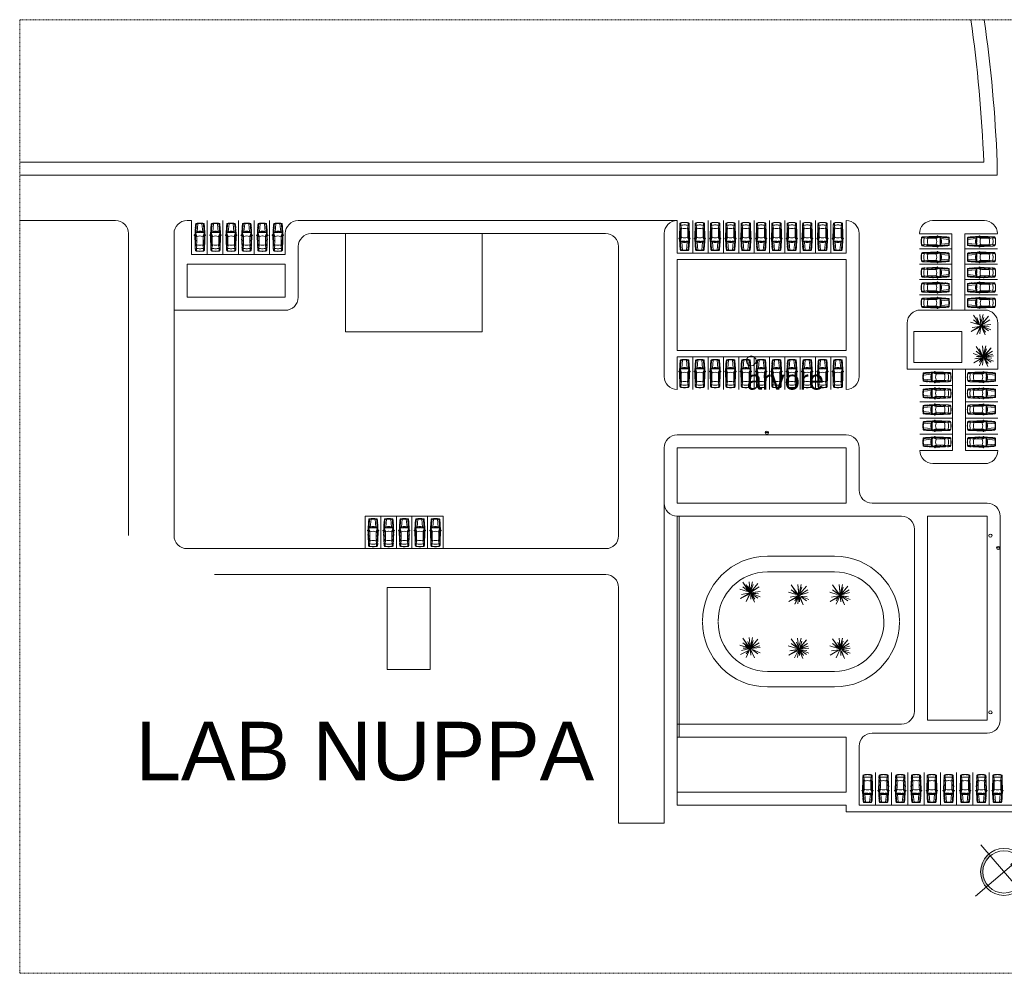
# Model space of a CAD drawing. Header units: metres. Extents: x -69 to 570, y -81 to 66.
# Tile 30 of 33: x 290 to 442, y -81 to 66. Entities that reach past the tile are written whole.
import ezdxf

# ---------------------------------------------------------------- set-up
doc = ezdxf.new("R2010")
doc.units = ezdxf.units.M
doc.linetypes.add('_Tracejado longo', pattern=[0.014288, 0.009525, -0.004763])
for name, color, linetype, lineweight in [('03', 250, 'Continuous', 9), ('A-DETL', 90, 'Continuous', 25), ('G-ANNO-TEXT', 231, 'Continuous', 9), ('LOCALIZAÇAO_dwg', 252, 'Continuous', 9)]:
    doc.layers.add(name, color=color, linetype=linetype, lineweight=lineweight)
doc.styles.add('Arial_10', font='arial.ttf', dxfattribs={"height": 9})
doc.styles.add('Arial_11', font='arial.ttf', dxfattribs={"height": 3})
doc.styles.add('Arial_4', font='arial.ttf', dxfattribs={"height": 0.002})

# ---------------------------------------------------------------- blocks, each defined once
blk = doc.blocks.new('LOCALIZAÇAO_dwg_CARRO 11-4437321-LOCALIZAÇÃO')
at = {"layer": '03'}
for p, q in [((0.08, 0.53), (0.04, 0.53)), ((0.08, 0.63), (0.3, 0.65)), ((0.69, 0.7), (0.69, 0.72)), ((1.38, 0.02), (1.37, 0.02)), ((2.01, 0.46), (1.59, 0.64)), ((2.02, 0.53), (1.69, 0.67)), ((1.79, 0.82), (1.82, 0.86)), ((1.85, 0.67), (1.85, 0.6)), ((1.87, 0.88), (1.87, 0.88)), ((2.44, 0.78), (2.56, 0.78)), ((2.44, 0.77), (2.52, 0.77)), ((2.44, 0.76), (2.44, 0.75)), ((2.45, 0.74), (2.51, 0.74)), ((2.52, 0.75), (2.52, 0.76)), ((2.53, 0.76), (2.53, 0.75)), ((2.58, 0.76), (2.58, 0.75)), ((3.09, 0.5), (2.71, 0.5)), ((3.24, 0.52), (3.47, 0.59)), ((3.47, 0.63), (3.36, 0.66)), ((3.76, 0.71), (3.76, 0.73)), ((0.07, -0.31), (0.03, -0.25)), ((0.08, -0.53), (0.04, -0.53)), ((0.07, -0.31), (1.3, -0.43)), ((0.08, -0.63), (0.3, -0.65)), ((0.69, -0.7), (0.69, -0.72)), ((2.01, -0.46), (1.59, -0.64)), ((2.02, -0.53), (1.69, -0.67)), ((1.79, -0.82), (1.82, -0.86)), ((1.85, -0.67), (1.85, -0.6)), ((1.87, -0.88), (1.87, -0.88)), ((2.44, -0.76), (2.44, -0.75)), ((2.44, -0.77), (2.52, -0.77)), ((2.44, -0.78), (2.56, -0.78)), ((2.45, -0.74), (2.51, -0.74)), ((2.52, -0.75), (2.52, -0.76)), ((2.53, -0.76), (2.53, -0.75)), ((2.58, -0.76), (2.58, -0.75)), ((3.09, -0.5), (2.71, -0.5)), ((3.24, -0.52), (3.47, -0.59)), ((3.47, -0.63), (3.36, -0.66)), ((3.76, -0.71), (3.76, -0.73))]:
    blk.add_line(p, q, dxfattribs=at)
at = {"layer": '03', "flags": 128}
for points in [[(0.03, 0.25), (0.07, 0.31), (1.3, 0.43)], [(1.38, 0.02), (1.37, 0.01), (1.44, -0.55), (1.45, -0.55)], [(1.42, 0.51), (1.41, 0.51), (1.42, -0.06), (1.43, -0.06)], [(1.88, 0.87), (1.85, 0.71), (1.8, 0.69), (1.8, 0.66)], [(2.21, 0.5), (2.64, 0.5), (2.71, 0.5), (2.71, 0.68)], [(3.36, 0.47), (3.84, 0.55), (4.25, 0.55)], [(1.88, -0.87), (1.85, -0.71), (1.8, -0.69), (1.8, -0.66)], [(2.21, -0.5), (2.64, -0.5), (2.71, -0.5), (2.71, -0.68)], [(3.36, -0.47), (3.84, -0.55), (4.25, -0.55)]]:
    blk.add_lwpolyline(points, dxfattribs=at)
at = {"layer": '03'}
for centre, radius, start, end in [((48.24, -1.06), 48.25, 178.0551, 178.7396), ((0.09, 0.57), 0.07, 98.0767, 178.0551), ((21.51, -0.39), 21.49, 177.397, 178.9536), ((0.09, 0.58), 0.05, 97.8958, 177.1673), ((45.86, -1), 45.81, 178.0177, 178.7486), ((45.86, 1), 45.81, 181.2514, 181.9823), ((1.98, -12.75), 13.53, 95.4579, 98.0767), ((2.09, -16.63), 17.28, 92.2713, 96.6835), ((0.13, 0.58), 0.05, 97.8958, 177.1673), ((1.98, -12.75), 13.51, 95.4656, 97.8958), ((1.86, -10.41), 11.17, 90.4891, 96.0118), ((2.35, 0.03), 1.13, 147.4954, 181.5953), ((3.03, -0.03), 1.69, 163.0258, 178.8872), ((-2.11, -0.68), 3.56, 2.0761, 11.3064), ((2.14, -19.53), 20.18, 91.7794, 92.1012), ((-2.12, 0.2), 3.56, 355.8109, 5.0412), ((3.03, -0.03), 1.69, 158.4883, 161.8833), ((1.55, 0.55), 0.0959, 65.2249, 157.5632), ((1.81, 0.85), 0.212, 204.7842, 236.5367), ((2.31, -17.26), 17.94, 91.743, 91.9698), ((1.81, 0.75), 0.0434, 160.4209, 180), ((2.03, 0.7), 0.267, 168.223, 189.9837), ((1.78, 0.66), 0.0195, 202.2729, 342.8001), ((2, 0.69), 0.25, 146.5293, 160.4209), ((2.31, -17.26), 17.94, 88.9571, 91.6179), ((1.87, 0.82), 0.0696, 117.5198, 138.9652), ((1.86, 0.84), 0.0416, 80.8067, 117.5198), ((2.16, -22.3), 23.07, 89.3717, 90.7606), ((1.87, 0.87), 0.00833, 350.8067, 80.8067), ((3.45, -0.04), 1.5, 161.9012, 178.6096), ((2, 0.44), 0.0288, 340.8387, 65.2249), ((2.21, 1), 0.5, 247.6625, 270), ((2.44, 0.75), 0.0263, 91.9264, 184.8104), ((2.42, 0.75), 0.0061, 200.0424, 315.2534), ((2.44, 0.75), 0.0164, 92.1313, 187.2433), ((2.16, -22.3), 23.07, 89.0973, 89.3437), ((2.45, 0.75), 0.01, 180, 270), ((2.51, 0.75), 0.01, 270, 0), ((2.52, 0.76), 0.01, 0, 90), ((2.56, 0.82), 0.0733, 246.8341, 293.1659), ((2.56, 0.76), 0.02, 0, 90), ((2.07, -25.84), 26.6, 86.3544, 88.8806), ((1.65, 0.56), 0.987, 356.5337, 7.1274), ((1.69, 0.56), 0.987, 356.5337, 11.7667), ((2.59, -17.1), 17.78, 87.5716, 89.6146), ((3.09, 1), 0.5, 270, 287.5892), ((3.34, 0.56), 0.1, 73.296, 87.5716), ((3.37, 0.44), 0.03, 107.5892, 190.5643), ((0.05, -0.18), 3.34, 3.0173, 10.5643), ((3.46, 0.61), 0.02, 295.0881, 73.296), ((1.98, -29.34), 30.12, 85.8738, 86.6125), ((1.98, -29.37), 30.13, 85.8821, 86.6147), ((3.84, 0.52), 0.03, 17.6685, 101.6613), ((1.65, 0), 2.28, 359.8835, 13.3775), ((4.13, 0.57), 0.115, 10.4548, 85.2928), ((4.13, 0.56), 0.144, 10.2757, 85.2864), ((0.71, -0.03), 3.59, 0.5327, 10.015), ((0.71, -0.03), 3.62, 0.5277, 9.8398), ((48.24, 1.06), 48.25, 181.2604, 181.9449), ((21.51, 0.39), 21.49, 181.0464, 182.603), ((0.09, -0.57), 0.07, 181.9449, 261.9233), ((0.09, -0.58), 0.05, 182.8327, 262.1042), ((2.09, 16.63), 17.28, 263.3165, 267.7287), ((0.13, -0.58), 0.05, 182.8327, 262.1042), ((1.98, 12.75), 13.53, 261.9735, 264.5421), ((1.98, 12.75), 13.51, 262.1042, 264.5344), ((1.86, 10.41), 11.17, 263.9882, 269.5109), ((2.35, -0.03), 1.13, 178.4047, 212.5046), ((3.03, 0.03), 1.69, 181.1128, 199.382), ((2.14, 19.53), 20.18, 267.8988, 268.2206), ((3.03, 0.03), 1.69, 200.3288, 201.5117), ((3.03, 0.03), 1.69, 200.3288, 201.5117), ((1.55, -0.55), 0.0959, 202.4368, 294.7751), ((1.81, -0.85), 0.212, 123.4633, 155.2158), ((2.31, 17.26), 17.94, 268.0302, 268.257), ((1.78, -0.66), 0.0195, 17.1999, 157.7271), ((2.03, -0.7), 0.267, 170.0163, 191.777), ((1.81, -0.75), 0.0434, 180, 199.5791), ((2, -0.69), 0.25, 199.5791, 213.4707), ((2.31, 17.26), 17.94, 268.3821, 271.0429), ((1.87, -0.82), 0.0696, 221.0348, 242.4802), ((1.86, -0.84), 0.0416, 242.4802, 279.1933), ((2.16, 22.3), 23.07, 269.2394, 270.6283), ((1.87, -0.87), 0.00833, 279.1933, 9.1933), ((3.45, 0.04), 1.5, 181.3904, 198.0988), ((2, -0.44), 0.0288, 294.7751, 19.1613), ((2.21, -1), 0.5, 90, 112.3375), ((2.42, -0.75), 0.0061, 44.7466, 159.9576), ((2.44, -0.75), 0.0263, 175.1896, 268.0736), ((2.44, -0.75), 0.0164, 172.7567, 267.8687), ((2.16, 22.3), 23.07, 270.6563, 270.9027), ((2.45, -0.75), 0.01, 90, 180), ((2.51, -0.75), 0.01, 0, 90), ((2.52, -0.76), 0.01, 270, 0), ((2.56, -0.82), 0.0733, 66.8341, 113.1659), ((2.56, -0.76), 0.02, 270, 360), ((2.07, 25.84), 26.6, 271.1194, 273.6456), ((1.65, -0.56), 0.987, 352.8726, 3.4663), ((1.69, -0.56), 0.987, 348.2333, 3.4663), ((2.59, 17.1), 17.78, 270.3854, 272.4284), ((3.09, -1), 0.5, 72.4108, 90), ((0.05, 0.18), 3.34, 349.4357, 356.9827), ((3.37, -0.44), 0.03, 169.4357, 252.4108), ((3.34, -0.56), 0.1, 272.4284, 286.704), ((3.46, -0.61), 0.02, 286.704, 64.9119), ((1.98, 29.37), 30.13, 273.3853, 274.1179), ((1.98, 29.34), 30.12, 273.3875, 274.1262), ((3.84, -0.52), 0.03, 258.3387, 342.3315), ((1.65, 0), 2.28, 346.6225, 0.1165), ((4.13, -0.57), 0.115, 274.7072, 349.5452), ((4.13, -0.56), 0.144, 274.7136, 349.7243), ((0.71, 0.03), 3.59, 349.985, 359.4673), ((0.71, 0.03), 3.62, 350.1602, 359.4723)]:
    blk.add_arc(centre, radius, start, end, dxfattribs=at)
blk = doc.blocks.new('LOCALIZAÇAO_dwg_CARRO 11-4437322-LOCALIZAÇÃO')
at = {"layer": '03'}
for p, q in [((0.08, 0.53), (0.04, 0.53)), ((0.08, 0.63), (0.3, 0.65)), ((0.69, 0.7), (0.69, 0.72)), ((1.38, 0.02), (1.37, 0.02)), ((2.01, 0.46), (1.59, 0.64)), ((2.02, 0.53), (1.69, 0.67)), ((1.79, 0.82), (1.82, 0.86)), ((1.85, 0.67), (1.85, 0.6)), ((1.87, 0.88), (1.87, 0.88)), ((2.44, 0.78), (2.56, 0.78)), ((2.44, 0.77), (2.52, 0.77)), ((2.44, 0.76), (2.44, 0.75)), ((2.45, 0.74), (2.51, 0.74)), ((2.52, 0.75), (2.52, 0.76)), ((2.53, 0.76), (2.53, 0.75)), ((2.58, 0.76), (2.58, 0.75)), ((3.09, 0.5), (2.71, 0.5)), ((3.24, 0.52), (3.47, 0.59)), ((3.47, 0.63), (3.36, 0.66)), ((3.76, 0.71), (3.76, 0.73)), ((0.07, -0.31), (0.03, -0.25)), ((0.08, -0.53), (0.04, -0.53)), ((0.07, -0.31), (1.3, -0.43)), ((0.08, -0.63), (0.3, -0.65)), ((0.69, -0.7), (0.69, -0.72)), ((2.01, -0.46), (1.59, -0.64)), ((2.02, -0.53), (1.69, -0.67)), ((1.79, -0.82), (1.82, -0.86)), ((1.85, -0.67), (1.85, -0.6)), ((1.87, -0.88), (1.87, -0.88)), ((2.44, -0.76), (2.44, -0.75)), ((2.44, -0.77), (2.52, -0.77)), ((2.44, -0.78), (2.56, -0.78)), ((2.45, -0.74), (2.51, -0.74)), ((2.52, -0.75), (2.52, -0.76)), ((2.53, -0.76), (2.53, -0.75)), ((2.58, -0.76), (2.58, -0.75)), ((3.09, -0.5), (2.71, -0.5)), ((3.24, -0.52), (3.47, -0.59)), ((3.47, -0.63), (3.36, -0.66)), ((3.76, -0.71), (3.76, -0.73))]:
    blk.add_line(p, q, dxfattribs=at)
at = {"layer": '03', "flags": 128}
for points in [[(0.03, 0.25), (0.07, 0.31), (1.3, 0.43)], [(1.38, 0.02), (1.37, 0.01), (1.44, -0.55), (1.45, -0.55)], [(1.42, 0.51), (1.41, 0.51), (1.42, -0.06), (1.43, -0.06)], [(1.88, 0.87), (1.85, 0.71), (1.8, 0.69), (1.8, 0.66)], [(2.21, 0.5), (2.64, 0.5), (2.71, 0.5), (2.71, 0.68)], [(3.36, 0.47), (3.84, 0.55), (4.25, 0.55)], [(1.88, -0.87), (1.85, -0.71), (1.8, -0.69), (1.8, -0.66)], [(2.21, -0.5), (2.64, -0.5), (2.71, -0.5), (2.71, -0.68)], [(3.36, -0.47), (3.84, -0.55), (4.25, -0.55)]]:
    blk.add_lwpolyline(points, dxfattribs=at)
at = {"layer": '03'}
for centre, radius, start, end in [((48.24, -1.06), 48.25, 178.0551, 178.7396), ((0.09, 0.57), 0.07, 98.0767, 178.0551), ((21.51, -0.39), 21.49, 177.397, 178.9536), ((0.09, 0.58), 0.05, 97.8958, 177.1673), ((45.86, -1), 45.81, 178.0177, 178.7486), ((45.86, 1), 45.81, 181.2514, 181.9823), ((1.98, -12.75), 13.53, 95.4579, 98.0767), ((2.09, -16.63), 17.28, 92.2713, 96.6835), ((0.13, 0.58), 0.05, 97.8958, 177.1673), ((1.98, -12.75), 13.51, 95.4656, 97.8958), ((1.86, -10.41), 11.17, 90.4891, 96.0118), ((2.35, 0.03), 1.13, 147.4954, 181.5953), ((3.03, -0.03), 1.69, 163.0258, 178.8872), ((-2.11, -0.68), 3.56, 2.0761, 11.3064), ((2.14, -19.53), 20.18, 91.7794, 92.1012), ((-2.12, 0.2), 3.56, 355.8109, 5.0412), ((3.03, -0.03), 1.69, 158.4883, 161.8833), ((1.55, 0.55), 0.0959, 65.2249, 157.5632), ((1.81, 0.85), 0.212, 204.7842, 236.5367), ((2.31, -17.26), 17.94, 91.743, 91.9698), ((1.81, 0.75), 0.0434, 160.4209, 180), ((2.03, 0.7), 0.267, 168.223, 189.9837), ((1.78, 0.66), 0.0195, 202.2729, 342.8001), ((2, 0.69), 0.25, 146.5293, 160.4209), ((2.31, -17.26), 17.94, 88.9571, 91.6179), ((1.87, 0.82), 0.0696, 117.5198, 138.9652), ((1.86, 0.84), 0.0416, 80.8067, 117.5198), ((2.16, -22.3), 23.07, 89.3717, 90.7606), ((1.87, 0.87), 0.00833, 350.8067, 80.8067), ((3.45, -0.04), 1.5, 161.9012, 178.6096), ((2, 0.44), 0.0288, 340.8387, 65.2249), ((2.21, 1), 0.5, 247.6625, 270), ((2.44, 0.75), 0.0263, 91.9264, 184.8104), ((2.42, 0.75), 0.0061, 200.0424, 315.2534), ((2.44, 0.75), 0.0164, 92.1313, 187.2433), ((2.16, -22.3), 23.07, 89.0973, 89.3437), ((2.45, 0.75), 0.01, 180, 270), ((2.51, 0.75), 0.01, 270, 0), ((2.52, 0.76), 0.01, 0, 90), ((2.56, 0.82), 0.0733, 246.8341, 293.1659), ((2.56, 0.76), 0.02, 0, 90), ((2.07, -25.84), 26.6, 86.3544, 88.8806), ((1.65, 0.56), 0.987, 356.5337, 7.1274), ((1.69, 0.56), 0.987, 356.5337, 11.7667), ((2.59, -17.1), 17.78, 87.5716, 89.6146), ((3.09, 1), 0.5, 270, 287.5892), ((3.34, 0.56), 0.1, 73.296, 87.5716), ((3.37, 0.44), 0.03, 107.5892, 190.5643), ((0.05, -0.18), 3.34, 3.0173, 10.5643), ((3.46, 0.61), 0.02, 295.0881, 73.296), ((1.98, -29.34), 30.12, 85.8738, 86.6125), ((1.98, -29.37), 30.13, 85.8821, 86.6147), ((3.84, 0.52), 0.03, 17.6685, 101.6613), ((1.65, 0), 2.28, 359.8835, 13.3775), ((4.13, 0.57), 0.115, 10.4548, 85.2928), ((4.13, 0.56), 0.144, 10.2757, 85.2864), ((0.71, -0.03), 3.59, 0.5327, 10.015), ((0.71, -0.03), 3.62, 0.5277, 9.8398), ((48.24, 1.06), 48.25, 181.2604, 181.9449), ((21.51, 0.39), 21.49, 181.0464, 182.603), ((0.09, -0.57), 0.07, 181.9449, 261.9233), ((0.09, -0.58), 0.05, 182.8327, 262.1042), ((2.09, 16.63), 17.28, 263.3165, 267.7287), ((0.13, -0.58), 0.05, 182.8327, 262.1042), ((1.98, 12.75), 13.53, 261.9735, 264.5421), ((1.98, 12.75), 13.51, 262.1042, 264.5344), ((1.86, 10.41), 11.17, 263.9882, 269.5109), ((2.35, -0.03), 1.13, 178.4047, 212.5046), ((3.03, 0.03), 1.69, 181.1128, 199.382), ((2.14, 19.53), 20.18, 267.8988, 268.2206), ((3.03, 0.03), 1.69, 200.3288, 201.5117), ((3.03, 0.03), 1.69, 200.3288, 201.5117), ((1.55, -0.55), 0.0959, 202.4368, 294.7751), ((1.81, -0.85), 0.212, 123.4633, 155.2158), ((2.31, 17.26), 17.94, 268.0302, 268.257), ((1.78, -0.66), 0.0195, 17.1999, 157.7271), ((2.03, -0.7), 0.267, 170.0163, 191.777), ((1.81, -0.75), 0.0434, 180, 199.5791), ((2, -0.69), 0.25, 199.5791, 213.4707), ((2.31, 17.26), 17.94, 268.3821, 271.0429), ((1.87, -0.82), 0.0696, 221.0348, 242.4802), ((1.86, -0.84), 0.0416, 242.4802, 279.1933), ((2.16, 22.3), 23.07, 269.2394, 270.6283), ((1.87, -0.87), 0.00833, 279.1933, 9.1933), ((3.45, 0.04), 1.5, 181.3904, 198.0988), ((2, -0.44), 0.0288, 294.7751, 19.1613), ((2.21, -1), 0.5, 90, 112.3375), ((2.42, -0.75), 0.0061, 44.7466, 159.9576), ((2.44, -0.75), 0.0263, 175.1896, 268.0736), ((2.44, -0.75), 0.0164, 172.7567, 267.8687), ((2.16, 22.3), 23.07, 270.6563, 270.9027), ((2.45, -0.75), 0.01, 90, 180), ((2.51, -0.75), 0.01, 0, 90), ((2.52, -0.76), 0.01, 270, 0), ((2.56, -0.82), 0.0733, 66.8341, 113.1659), ((2.56, -0.76), 0.02, 270, 360), ((2.07, 25.84), 26.6, 271.1194, 273.6456), ((1.65, -0.56), 0.987, 352.8726, 3.4663), ((1.69, -0.56), 0.987, 348.2333, 3.4663), ((2.59, 17.1), 17.78, 270.3854, 272.4284), ((3.09, -1), 0.5, 72.4108, 90), ((0.05, 0.18), 3.34, 349.4357, 356.9827), ((3.37, -0.44), 0.03, 169.4357, 252.4108), ((3.34, -0.56), 0.1, 272.4284, 286.704), ((3.46, -0.61), 0.02, 286.704, 64.9119), ((1.98, 29.37), 30.13, 273.3853, 274.1179), ((1.98, 29.34), 30.12, 273.3875, 274.1262), ((3.84, -0.52), 0.03, 258.3387, 342.3315), ((1.65, 0), 2.28, 346.6225, 0.1165), ((4.13, -0.57), 0.115, 274.7072, 349.5452), ((4.13, -0.56), 0.144, 274.7136, 349.7243), ((0.71, 0.03), 3.59, 349.985, 359.4673), ((0.71, 0.03), 3.62, 350.1602, 359.4723)]:
    blk.add_arc(centre, radius, start, end, dxfattribs=at)
blk = doc.blocks.new('LOCALIZAÇAO_dwg_Norte1-4437323-LOCALIZAÇÃO')
at = {"layer": '03'}
h = blk.add_hatch(color=256, dxfattribs=at)
h.paths.add_polyline_path([(0.00515, 0), (0.00498, 0.00129), (0.0045, 0.0025), (0.0037, 0.00358), (0.00272, 0.00437), (0.00153, 0.00492), (0.00025, 0.00514), (0.00025, 0.00785), (-0.00025, 0.00785), (-0.00025, 0.0022), (0.00025, 0.0022), (0.00025, 0.00464), (0.0014, 0.00443), (0.00247, 0.00394), (0.0034, 0.00317), (0.00409, 0.0022), (0.0045, 0.00116), (0.00465, 0)], flags=0)
h.paths.add_polyline_path([(0, -0.00515), (0, -0.00465), (-0.0012, -0.00449), (-0.00232, -0.00403), (-0.00331, -0.00326), (-0.00403, -0.00232), (-0.00449, -0.0012), (-0.00465, 0), (-0.00515, 0), (-0.00497, -0.00133), (-0.00446, -0.00257), (-0.00361, -0.00366), (-0.00257, -0.00446), (-0.00133, -0.00497), (-0.00038, -0.0051)], flags=0)
blk.add_line((-0.00785, 0), (0.00785, 0), dxfattribs=at)
at = {"layer": '03', "flags": 128}
for points in [[(0.00025, 0.0022), (-0.00025, 0.0022), (-0.00025, 0.00785), (0.00025, 0.00785)], [(0, -0.00824), (0, 0.0022)]]:
    blk.add_lwpolyline(points, close=True, dxfattribs=at)
at = {"layer": '03'}
for radius in [0.00515, 0.00465]:
    blk.add_circle((0, 0), radius, dxfattribs=at)
at = {"layer": '03', "color": 7, "insert": (0, 0.01063), "char_height": 0.002, "width": 0.0023914, "attachment_point": 2, "line_spacing_factor": 0.938532, "style": 'Arial_4'}
blk.add_mtext('N', dxfattribs=at)

msp = doc.modelspace()

# ---------------------------------------------------------------- linework, layer by layer
at = {"layer": 'A-DETL', "linetype": '_Tracejado longo', "lineweight": 9}
for p, q in [((290.401, 66.2436), (532.9956, 66.2436)), ((290.401, -80.5278), (290.401, 66.2436)), ((532.9956, -80.5278), (290.401, -80.5278))]:
    msp.add_line(p, q, dxfattribs=at)
at = {"layer": 'A-DETL', "lineweight": 9}
for p, q in [((438.7144, 44.3177), (290.401, 44.3177)), ((440.7842, 42.3177), (440.7842, 44.3177)), ((290.401, 42.3177), (440.7842, 42.3177)), ((305.1488, 35.3177), (290.401, 35.3177)), ((316.1488, 35.3177), (316.8488, 35.3177)), ((316.8488, 35.3177), (316.8488, 30.1177)), ((319.2488, 30.1177), (319.2488, 35.3177)), ((321.6488, 30.1177), (321.6488, 35.3177)), ((324.0488, 30.1177), (324.0488, 35.3177)), ((326.4488, 30.1177), (326.4488, 35.3177)), ((328.8488, 30.1177), (328.8488, 35.3177)), ((333.2488, 35.3177), (340.5488, 35.3177)), ((340.5488, 35.3177), (380.538, 35.3177)), ((380.538, 35.3177), (391.4859, 35.3177)), ((391.5488, 30.3177), (391.5488, 35.3177)), ((393.9488, 30.3177), (393.9488, 35.3177)), ((396.3088, 30.3177), (396.3088, 35.3177)), ((398.6688, 30.3177), (398.6688, 35.3177)), ((401.0288, 30.3177), (401.0288, 35.3177)), ((403.3888, 30.3177), (403.3888, 35.3177)), ((405.7488, 30.3177), (405.7488, 35.3177)), ((408.1088, 30.3177), (408.1088, 35.3177)), ((410.4688, 30.3177), (410.4688, 35.3177)), ((412.8288, 30.3177), (412.8288, 35.3177)), ((415.1888, 30.3177), (415.1888, 35.3177)), ((417.5488, 30.3177), (417.5488, 35.3177)), ((417.5488, 35.3177), (417.5488, 30.3177)), ((430.8156, 35.3118), (438.8068, 35.3118)), ((307.1488, 33.3177), (307.1488, -13.1642)), ((314.1488, 33.3177), (314.1488, -13.1642)), ((331.2488, 30.1177), (331.2488, 33.3177)), ((335.2488, 33.3177), (380.538, 33.3177)), ((340.5488, 33.3177), (340.5488, 18.2177)), ((361.5488, 33.3177), (340.5488, 33.3177)), ((361.5488, 18.2177), (361.5488, 33.3177)), ((389.5488, 11.3358), (389.5488, 33.3177)), ((419.5488, 11.3358), (419.5488, 33.3177)), ((428.8186, 33.3061), (433.8224, 33.3061)), ((433.8224, 33.3061), (433.8224, 21.5576)), ((435.8227, 33.3082), (435.8227, 21.5582)), ((435.8231, 33.3082), (440.8098, 33.3082)), ((333.2488, 23.5177), (333.2488, 31.3177)), ((382.538, -13.2025), (382.538, 31.3177)), ((417.5488, 30.3177), (391.5488, 30.3177)), ((433.8231, 30.9576), (428.8193, 30.9576)), ((435.822, 30.9576), (440.8258, 30.9576)), ((316.8488, 30.1177), (331.2488, 30.1177)), ((391.5488, 15.3358), (391.5488, 29.3177)), ((391.5488, 29.3177), (417.5488, 29.3177)), ((417.5488, 29.3177), (417.5488, 15.3358)), ((316.1488, 23.5177), (316.1488, 28.6177)), ((316.1488, 28.6177), (331.2488, 28.6177)), ((331.2488, 28.6177), (331.2488, 23.5177)), ((417.5488, 27.3177), (417.5488, 15.3358)), ((433.8238, 28.6076), (428.82, 28.6076)), ((435.8213, 28.6076), (440.8251, 28.6076)), ((433.8245, 26.2576), (428.8207, 26.2576)), ((435.8206, 26.2576), (440.8244, 26.2576)), ((331.2488, 23.5177), (316.1488, 23.5177)), ((433.8266, 23.9076), (428.8229, 23.9076)), ((435.8227, 23.9076), (440.8265, 23.9076)), ((314.1488, 21.5177), (331.2488, 21.5177)), ((438.8747, 21.5592), (428.9558, 21.5592)), ((437.8395, 19.3401), (436.6695, 19.7001)), ((438.0195, 19.4301), (437.1195, 20.7801)), ((438.1995, 19.2501), (437.1195, 20.0601)), ((437.6595, 20.4201), (438.007, 19.5512)), ((438.2895, 19.1601), (438.1095, 20.8701)), ((438.1095, 20.8701), (438.2895, 19.5201)), ((438.2895, 19.5201), (438.6495, 20.8701)), ((438.2895, 19.1601), (439.4595, 20.6001)), ((438.2895, 19.1601), (439.6395, 20.0601)), ((439.4595, 20.6001), (438.4885, 19.479)), ((438.4885, 19.479), (438.7395, 20.4201)), ((340.5488, 18.2177), (361.5488, 18.2177)), ((426.9564, 19.5562), (426.9564, 12.4577)), ((435.3564, 18.2577), (427.9564, 18.2577)), ((427.9564, 18.2577), (427.9564, 13.4577)), ((435.3564, 13.4577), (435.3564, 18.2577)), ((438.2895, 19.1601), (436.7595, 18.2601)), ((436.7595, 18.2601), (437.9867, 18.8738)), ((438.0938, 19.045), (436.9395, 18.8901)), ((438.2895, 19.1601), (437.4795, 19.6101)), ((437.6595, 17.8101), (438.2895, 19.1601)), ((438.1995, 18.8901), (437.6595, 17.8101)), ((438.2895, 19.1601), (438.1095, 17.9001)), ((438.1095, 17.9001), (438.1995, 18.8901)), ((439.8195, 19.3401), (438.2895, 19.1601)), ((438.9195, 17.7201), (438.2895, 19.1601)), ((439.0095, 18.1701), (438.2895, 19.1601)), ((438.2895, 19.1601), (439.4595, 18.3501)), ((439.8195, 18.5301), (438.2895, 19.1601)), ((438.4695, 19.1601), (439.8195, 19.3401)), ((438.4695, 18.8901), (438.9195, 17.7201)), ((438.5595, 19.0701), (439.5495, 18.9801)), ((440.8788, 12.4577), (440.8788, 19.5601)), ((417.5488, 15.3358), (391.5488, 15.3358)), ((438.6977, 14.3201), (437.5277, 15.9401)), ((437.5277, 15.9401), (438.4277, 14.5901)), ((437.5277, 15.2201), (438.6977, 14.3201)), ((438.0677, 15.5801), (438.4153, 14.7112)), ((438.6977, 14.3201), (438.5177, 16.0301)), ((438.5177, 16.0301), (438.6977, 14.6801)), ((438.6977, 14.6801), (439.0577, 16.0301)), ((439.0577, 16.0301), (438.6977, 14.3201)), ((439.8677, 15.7601), (438.6977, 14.3201)), ((438.6977, 14.3201), (439.1477, 15.5801)), ((440.0477, 15.2201), (438.6977, 14.3201)), ((438.8777, 14.5001), (440.0477, 15.2201)), ((438.8968, 14.639), (439.8677, 15.7601)), ((391.5488, 14.3358), (417.5488, 14.3358)), ((391.5488, 14.3358), (391.5488, 9.3358)), ((393.9488, 14.3358), (393.9488, 9.3358)), ((396.3088, 14.3358), (396.3088, 9.3358)), ((398.6688, 14.3358), (398.6688, 9.3358)), ((401.0288, 14.3358), (401.0288, 9.3358)), ((403.3888, 14.3358), (403.3888, 9.3358)), ((405.7488, 14.3358), (405.7488, 9.3358)), ((408.1088, 14.3358), (408.1088, 9.3358)), ((410.4688, 14.3358), (410.4688, 9.3358)), ((412.8288, 14.3358), (412.8288, 9.3358)), ((415.1888, 14.3358), (415.1888, 9.3358)), ((417.5488, 14.3358), (417.5488, 9.3358)), ((438.6977, 14.3201), (437.0777, 14.8601)), ((437.1677, 13.4201), (438.6977, 14.3201)), ((438.395, 14.0338), (437.1677, 13.4201)), ((437.3477, 14.0501), (438.6977, 14.3201)), ((438.502, 14.205), (437.3477, 14.0501)), ((437.6177, 14.4101), (438.4277, 14.4101)), ((438.0677, 12.9701), (438.6977, 14.3201)), ((438.0677, 13.5101), (438.502, 14.205)), ((438.5177, 13.0601), (438.6077, 14.0501)), ((440.1377, 14.7701), (438.6977, 14.3201)), ((438.6977, 14.3201), (440.2277, 14.5001)), ((438.6977, 14.3201), (439.3277, 12.8801)), ((439.8677, 13.5101), (438.6977, 14.3201)), ((438.6977, 14.3201), (439.4177, 13.3301)), ((438.8777, 14.4101), (440.1377, 14.7701)), ((440.2277, 14.5001), (438.8777, 14.3201)), ((439.3277, 12.8801), (438.8777, 14.0501)), ((438.9677, 14.2301), (439.9577, 14.1401)), ((440.2277, 13.6901), (439.0577, 14.1401)), ((426.9564, 12.4577), (440.8788, 12.4577)), ((427.9564, 13.4577), (435.3564, 13.4577)), ((433.8995, -0.0655), (433.8995, 12.4577)), ((435.8995, -0.0676), (435.8995, 12.4577)), ((433.8824, 9.936), (428.8957, 9.936)), ((435.9033, 9.9324), (440.89, 9.9324)), ((433.8832, 7.436), (428.8965, 7.436)), ((435.9025, 7.4324), (440.8892, 7.4324)), ((433.8839, 4.936), (428.8972, 4.936)), ((435.9017, 4.9324), (440.8885, 4.9324)), ((417.5488, 2.3358), (391.5488, 2.3358)), ((405.1015, 2.6871), (405.6015, 2.6871)), ((433.8847, 2.436), (428.898, 2.436)), ((435.901, 2.4324), (440.8877, 2.4324)), ((389.5488, 0.3358), (389.5488, -57.3953)), ((391.5488, 0.3358), (391.5488, -8.1642)), ((417.5488, 0.3358), (391.5488, 0.3358)), ((417.5488, -8.1642), (417.5488, 0.3358)), ((419.5488, -6.1642), (419.5488, 0.3358)), ((428.8957, -0.0655), (433.8995, -0.0655)), ((440.8869, -0.0691), (435.9002, -0.0691)), ((430.8927, -2.0711), (438.884, -2.0711)), ((391.5488, -8.1642), (417.5488, -8.1642)), ((421.5488, -8.1642), (439.2488, -8.1642)), ((343.5488, -15.1642), (343.5488, -10.1642)), ((343.5488, -10.1642), (355.5488, -10.1642)), ((345.9488, -15.1642), (345.9488, -10.1642)), ((348.3488, -15.1642), (348.3488, -10.1642)), ((350.7488, -15.1642), (350.7488, -10.1642)), ((353.1488, -15.1642), (353.1488, -10.1642)), ((355.5488, -10.1642), (355.5488, -15.1642)), ((426.0488, -10.1642), (391.5488, -10.1642)), ((391.5488, -10.1642), (391.5488, -44.1642)), ((391.8488, -10.1642), (391.8488, -44.1642)), ((439.2488, -10.1642), (430.0488, -10.1642)), ((430.0488, -10.1642), (430.0488, -41.5642)), ((439.2488, -41.5642), (439.2488, -10.1642)), ((441.2488, -10.1642), (441.2488, -41.5642)), ((428.0488, -12.1642), (428.0488, -40.1642)), ((440.6988, -15.0642), (441.1988, -15.0642)), ((367.5488, -15.1642), (316.1488, -15.1642)), ((380.5764, -15.1642), (343.5488, -15.1642)), ((415.7488, -16.333), (405.4488, -16.333)), ((320.3648, -19.1642), (380.5764, -19.1642)), ((415.7488, -18.733), (405.4488, -18.733)), ((346.9488, -21.1642), (353.5488, -21.1642)), ((346.9488, -33.7642), (346.9488, -21.1642)), ((353.5488, -21.1642), (353.5488, -33.7642)), ((382.537, -57.3953), (382.537, -21.1258)), ((402.5339, -21.6918), (401.6339, -20.3418)), ((401.6339, -20.3418), (402.8039, -21.9618)), ((401.6339, -21.0618), (402.8039, -21.9618)), ((402.8039, -21.9618), (402.1739, -20.7018)), ((402.8039, -21.9618), (402.4439, -20.8818)), ((402.4439, -20.8818), (402.7782, -21.7175)), ((402.8039, -21.9618), (402.6239, -20.2518)), ((402.8039, -21.6018), (403.1639, -20.2518)), ((402.8039, -21.9618), (403.9739, -20.5218)), ((403.2539, -20.7018), (402.8039, -21.9618)), ((404.1539, -21.0618), (402.8039, -21.9618)), ((402.9839, -21.7818), (404.1539, -21.0618)), ((410.0128, -22.112), (409.1128, -20.762)), ((409.1128, -20.762), (410.2828, -22.382)), ((410.2828, -22.022), (410.1028, -20.672)), ((410.1028, -20.672), (410.2828, -22.382)), ((410.2828, -22.382), (410.6428, -20.672)), ((410.2828, -22.382), (410.7328, -21.122)), ((410.4819, -22.0632), (411.4528, -20.942)), ((416.6399, -22.382), (415.4699, -20.762)), ((415.4699, -20.762), (416.3699, -22.112)), ((416.6399, -22.022), (416.4599, -20.672)), ((416.4599, -20.672), (416.6399, -22.382)), ((416.6399, -22.382), (416.9999, -20.672)), ((416.6399, -22.382), (417.8099, -20.942)), ((417.0899, -21.122), (416.6399, -22.382)), ((416.8389, -22.0632), (417.0899, -21.122)), ((402.3539, -21.7818), (401.1839, -21.4218)), ((402.8039, -21.9618), (401.2739, -22.8618)), ((401.2739, -22.8618), (402.5012, -22.2481)), ((402.8039, -21.9618), (401.4539, -22.2318)), ((402.8039, -21.9618), (402.1739, -23.3118)), ((402.1739, -23.3118), (402.7139, -22.2318)), ((404.3339, -21.7818), (402.8039, -21.9618)), ((403.4339, -23.4018), (402.8039, -21.9618)), ((404.0639, -22.1418), (402.8039, -21.9618)), ((402.8039, -21.9618), (403.9739, -22.7718)), ((402.8939, -22.9518), (402.8939, -22.2318)), ((402.9839, -21.9618), (404.3339, -21.7818)), ((402.9839, -22.1418), (403.5239, -22.9518)), ((402.9839, -22.2318), (403.4339, -23.4018)), ((403.0739, -22.0518), (404.0639, -22.1418)), ((403.1639, -22.1418), (404.3339, -22.5918)), ((409.8328, -22.202), (408.6628, -21.842)), ((410.2828, -22.382), (408.7528, -23.282)), ((408.7528, -23.282), (409.9801, -22.6684)), ((410.2828, -22.382), (408.9328, -22.652)), ((410.1928, -22.292), (409.1128, -21.482)), ((410.2828, -22.382), (409.4728, -21.932)), ((409.6528, -23.192), (410.2828, -22.382)), ((410.2828, -22.382), (409.6528, -23.732)), ((410.0871, -22.4971), (409.6528, -23.192)), ((409.6528, -23.732), (410.1928, -22.652)), ((410.1028, -23.642), (410.2828, -22.382)), ((411.7228, -21.932), (410.2828, -22.382)), ((410.2828, -22.382), (410.9128, -23.822)), ((410.2828, -22.382), (411.8128, -23.012)), ((410.3728, -23.372), (410.3728, -22.652)), ((410.4628, -22.202), (411.6328, -21.482)), ((410.4628, -22.292), (411.7228, -21.932)), ((410.9128, -23.822), (410.4628, -22.652)), ((410.5528, -22.472), (411.5428, -22.562)), ((410.6428, -22.562), (411.4528, -23.192)), ((416.1899, -22.202), (415.0199, -21.842)), ((415.1099, -23.282), (416.6399, -22.382)), ((416.3371, -22.6684), (415.1099, -23.282)), ((416.6399, -22.382), (415.2899, -22.652)), ((415.4699, -21.482), (416.6399, -22.382)), ((416.6399, -22.382), (416.0099, -23.732)), ((416.4442, -22.4971), (416.0099, -23.192)), ((417.9899, -21.482), (416.6399, -22.382)), ((416.6399, -22.382), (417.2699, -23.822)), ((416.7299, -23.372), (416.6399, -22.382)), ((417.8999, -22.562), (416.6399, -22.382)), ((416.6399, -22.382), (418.1699, -23.012)), ((417.8099, -23.192), (416.6399, -22.382)), ((416.8199, -22.202), (417.9899, -21.482)), ((416.8199, -22.292), (418.0799, -21.932)), ((417.2699, -23.822), (416.8199, -22.652)), ((416.9099, -22.472), (417.8999, -22.562)), ((402.3539, -30.3764), (401.1839, -30.0164)), ((401.1839, -30.0164), (402.8039, -30.5564)), ((402.8039, -30.5564), (401.6339, -28.9364)), ((401.6339, -28.9364), (402.5339, -30.2864)), ((402.7139, -30.4664), (401.6339, -29.6564)), ((401.6339, -29.6564), (402.8039, -30.5564)), ((402.8039, -30.5564), (401.9939, -30.1064)), ((402.7782, -30.3121), (402.4439, -29.4764)), ((402.4439, -29.4764), (402.8039, -30.5564)), ((402.8039, -30.1964), (402.6239, -28.8464)), ((402.8039, -30.5564), (403.1639, -28.8464)), ((402.8039, -30.5564), (403.9739, -29.1164)), ((403.2539, -29.2964), (402.8039, -30.5564)), ((404.1539, -29.6564), (402.8039, -30.5564)), ((404.2439, -30.1064), (402.8039, -30.5564)), ((402.9839, -30.3764), (404.1539, -29.6564)), ((402.9839, -30.4664), (404.2439, -30.1064)), ((403.003, -30.2376), (403.2539, -29.2964)), ((410.2571, -30.6464), (408.6371, -30.1064)), ((408.6371, -30.1064), (409.8071, -30.4664)), ((410.2571, -30.6464), (409.0871, -29.0264)), ((409.0871, -29.0264), (409.9871, -30.3764)), ((410.1671, -30.5564), (409.0871, -29.7464)), ((409.8971, -29.5664), (410.2314, -30.4021)), ((410.2571, -30.6464), (410.0771, -28.9364)), ((410.2571, -30.2864), (410.6171, -28.9364)), ((410.2571, -30.6464), (411.4271, -29.2064)), ((411.6071, -29.7464), (410.2571, -30.6464)), ((411.6971, -30.1964), (410.2571, -30.6464)), ((410.4371, -30.4664), (411.6071, -29.7464)), ((410.4371, -30.5564), (411.6971, -30.1964)), ((411.4271, -29.2064), (410.4562, -30.3276)), ((410.4562, -30.3276), (410.7071, -29.3864)), ((416.1899, -30.4664), (415.0199, -30.1064)), ((415.0199, -30.1064), (416.6399, -30.6464)), ((416.3699, -30.3764), (415.4699, -29.0264)), ((415.4699, -29.0264), (416.6399, -30.6464)), ((415.4699, -29.7464), (416.6399, -30.6464)), ((416.6399, -30.6464), (415.8299, -30.1964)), ((416.6399, -30.6464), (416.2799, -29.5664)), ((416.2799, -29.5664), (416.6141, -30.4021)), ((416.6399, -30.6464), (416.4599, -28.9364)), ((416.6399, -30.2864), (416.9999, -28.9364)), ((416.9999, -28.9364), (416.6399, -30.6464)), ((417.8099, -29.2064), (416.6399, -30.6464)), ((416.6399, -30.6464), (417.0899, -29.3864)), ((416.6399, -30.6464), (417.9899, -29.7464)), ((417.9899, -29.7464), (416.8199, -30.4664)), ((416.8199, -30.5564), (418.0799, -30.1964)), ((416.8389, -30.3276), (417.8099, -29.2064)), ((402.5012, -30.8428), (401.2739, -31.4564)), ((402.8039, -30.5564), (401.4539, -30.8264)), ((401.7239, -30.4664), (402.5339, -30.4664)), ((402.1739, -31.3664), (402.8039, -30.5564)), ((402.8039, -30.5564), (402.1739, -31.9064)), ((402.8039, -30.5564), (404.3339, -30.3764)), ((402.8039, -30.5564), (403.4339, -31.9964)), ((402.8039, -30.5564), (404.3339, -31.1864)), ((402.8939, -31.5464), (402.8039, -30.5564)), ((402.8939, -30.8264), (402.8939, -31.5464)), ((403.1639, -30.7364), (403.9739, -31.3664)), ((408.7271, -31.5464), (410.2571, -30.6464)), ((409.9544, -30.9328), (408.7271, -31.5464)), ((408.9071, -30.9164), (410.2571, -30.6464)), ((410.0614, -30.7615), (408.9071, -30.9164)), ((410.2571, -30.6464), (409.6271, -31.9964)), ((410.2571, -30.6464), (410.0771, -31.9064)), ((411.7871, -30.4664), (410.2571, -30.6464)), ((410.2571, -30.6464), (410.3471, -31.6364)), ((410.2571, -30.6464), (411.4271, -31.4564)), ((411.7871, -31.2764), (410.2571, -30.6464)), ((410.2571, -30.6464), (410.8871, -32.0864)), ((410.2571, -30.6464), (410.9771, -31.6364)), ((410.3471, -31.6364), (410.3471, -30.9164)), ((410.8871, -32.0864), (410.4371, -30.9164)), ((410.5271, -30.7364), (411.5171, -30.8264)), ((416.6399, -30.6464), (415.1099, -31.5464)), ((416.4442, -30.7615), (415.2899, -30.9164)), ((416.6399, -30.6464), (416.0099, -31.9964)), ((418.1699, -30.4664), (416.6399, -30.6464)), ((417.2699, -32.0864), (416.6399, -30.6464)), ((417.8999, -30.8264), (416.6399, -30.6464)), ((416.7299, -31.6364), (416.7299, -30.9164)), ((416.8199, -30.6464), (418.1699, -30.4664)), ((416.8199, -30.9164), (417.2699, -32.0864)), ((416.9099, -30.7364), (417.8999, -30.8264)), ((418.1699, -31.2764), (416.9999, -30.8264)), ((416.9999, -30.8264), (417.8099, -31.4564)), ((353.5488, -33.7642), (346.9488, -33.7642)), ((415.7488, -34.0508), (405.4488, -34.0508)), ((415.7488, -36.4508), (405.4488, -36.4508)), ((426.0488, -42.1642), (391.5488, -42.1642)), ((430.0488, -41.5642), (439.2488, -41.5642)), ((421.5488, -43.5642), (439.2488, -43.5642)), ((391.5488, -44.1642), (391.5488, -52.6642)), ((417.5488, -44.1642), (391.5488, -44.1642)), ((417.5488, -52.6642), (417.5488, -44.1642)), ((419.5488, -45.5642), (419.5488, -54.6642)), ((422.0488, -54.6642), (422.0488, -49.6236)), ((424.5488, -54.6642), (424.5488, -49.6236)), ((427.0488, -54.6642), (427.0488, -49.6236)), ((429.5488, -54.6642), (429.5488, -49.6236)), ((432.0488, -54.6642), (432.0488, -49.6236)), ((434.5488, -54.6642), (434.5488, -49.6236)), ((437.0488, -54.6642), (437.0488, -49.6236)), ((439.5488, -54.6642), (439.5488, -49.6236)), ((391.5488, -52.6642), (417.5488, -52.6642)), ((391.5488, -54.6642), (391.5488, -52.6642)), ((417.5488, -54.6642), (391.5488, -54.6642)), ((417.5488, -55.6642), (417.5488, -54.6642)), ((446.0685, -55.6642), (417.5488, -55.6642)), ((419.5488, -54.6642), (444.5488, -54.6642)), ((389.5488, -57.3953), (382.537, -57.3953))]:
    msp.add_line(p, q, dxfattribs=at)
for centre, radius in [((402.943, 13.7358), 0.75), ((405.3515, 2.6871), 0.25), ((439.7488, -13.1642), 0.25), ((440.9488, -15.0642), 0.25), ((439.7488, -40.3642), 0.25)]:
    msp.add_circle(centre, radius, dxfattribs=at)
for centre, radius, start, end in [((224.6762, 35.9274), 214.2055, 2.244808, 8.136305), ((224.3487, 35.6797), 216.6078, 2.285477, 8.111652), ((305.1488, 33.3177), 2, 0, 90), ((316.1488, 33.3177), 2, 90, 180), ((333.2488, 33.3177), 2, 90, 180), ((391.5488, 33.3177), 2, 90, 180), ((417.5488, 33.3177), 2, 0, 90), ((430.8186, 33.3118), 2, 90.085458, 180), ((438.8098, 33.3237), 2, 0.017328, 90.085458), ((335.2488, 31.3177), 2, 90, 180), ((380.538, 31.3177), 2, 0, 90), ((331.2488, 23.5177), 2, 270, 0), ((428.9564, 19.5562), 2, 90.017326, 180), ((438.8753, 19.5592), 2, 0.027886, 90.017326), ((391.5488, 11.3358), 2, 180, 270), ((417.5488, 11.3358), 2, 270, 0), ((391.5488, 0.3358), 2, 90, 180), ((417.5488, 0.3358), 2, 0, 90), ((430.8957, -0.0711), 2, 180, 269.914542), ((438.8869, -0.083), 2, 269.914542, 359.982672), ((421.5488, -6.1642), 2, 180, 270), ((391.5488, -8.1642), 2, 180, 270), ((439.2488, -10.1642), 2, 0, 90), ((426.0488, -12.1642), 2, 0, 90), ((316.1488, -13.1642), 2, 180, 270), ((380.5764, -13.2025), 1.9617, 270, 360), ((405.4488, -26.333), 10, 90, 180), ((415.7488, -26.333), 10, 0, 90), ((380.5764, -21.1258), 1.9617, 0, 90), ((405.4488, -26.333), 7.6, 90, 180), ((415.7488, -26.333), 7.6, 360, 90), ((405.4488, -26.4508), 10, 180, 270), ((405.4488, -26.4508), 7.6, 180, 270), ((415.7482, -26.4493), 7.6015, 270.004743, 0.876741), ((415.7488, -26.4508), 10, 270, 0), ((426.0488, -40.1642), 2, 270, 0), ((439.2488, -41.5642), 2, 270, 0), ((421.5488, -45.5642), 2, 90, 180)]:
    msp.add_arc(centre, radius, start, end, dxfattribs=at)

# ---------------------------------------------------------------- block references
at = {"layer": 'LOCALIZAÇAO_dwg', "color": 250, "extrusion": (0, 0, -1), "zscale": -1}
for p, rotation in [((-318.1279, 34.9176), 270), ((-320.5279, 34.9176), 270), ((-322.9279, 34.9176), 270), ((-325.3279, 34.9176), 270), ((-327.7279, 34.9176), 270), ((-330.1279, 34.9176), 270), ((-392.6803, 13.931), 270), ((-395.0403, 13.931), 270), ((-397.4003, 13.931), 270), ((-399.7603, 13.931), 270), ((-402.1203, 13.931), 270), ((-404.4803, 13.931), 270), ((-406.8403, 13.931), 270), ((-409.2003, 13.931), 269.9999999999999), ((-411.5603, 13.931), 269.9999999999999), ((-413.9203, 13.931), 270), ((-416.2803, 13.931), 270), ((-429.3577, 11.2347), 180), ((-429.3585, 8.7347), 180), ((-429.3592, 6.2347), 180), ((-429.36, 3.7347), 180), ((-429.3607, 1.2347), 180), ((-344.7664, -10.5445), 270), ((-347.1664, -10.5445), 270), ((-349.5664, -10.5445), 270), ((-351.9664, -10.5445), 270), ((-354.3664, -10.5445), 270)]:
    msp.add_blockref('LOCALIZAÇAO_dwg_CARRO 11-4437322-LOCALIZAÇÃO', p, dxfattribs=dict(at, rotation=rotation))
at = {"layer": 'LOCALIZAÇAO_dwg', "color": 250}
for p, rotation in [((392.6803, 30.7226), 89.99999999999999), ((395.0403, 30.7226), 89.99999999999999), ((397.4003, 30.7226), 89.99999999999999), ((399.7603, 30.7226), 89.99999999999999), ((402.1203, 30.7226), 89.99999999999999), ((404.4803, 30.7226), 89.99999999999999), ((406.8403, 30.7226), 89.99999999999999), ((409.2003, 30.7226), 89.99999999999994), ((411.5603, 30.7226), 89.99999999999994), ((413.9203, 30.7226), 89.99999999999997), ((416.2803, 30.7226), 89.99999999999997), ((440.5209, 11.236), 180), ((440.5201, 8.736), 180), ((440.5194, 6.236), 180), ((440.5186, 3.736), 180), ((440.5179, 1.236), 180), ((420.8425, -54.2497), 89.99999999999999), ((423.3093, -54.2497), 89.99999999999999), ((425.877, -54.2497), 89.99999999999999), ((428.2998, -54.2497), 89.99999999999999), ((430.7287, -54.2497), 89.99999999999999), ((433.3186, -54.2497), 89.99999999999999), ((435.8583, -54.2497), 89.99999999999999), ((438.3536, -54.2497), 89.99999999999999), ((440.8265, -54.2497), 89.99999999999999)]:
    msp.add_blockref('LOCALIZAÇAO_dwg_CARRO 11-4437321-LOCALIZAÇÃO', p, dxfattribs=dict(at, rotation=rotation))
at = {"layer": 'LOCALIZAÇAO_dwg', "color": 250, "extrusion": (0, 0, -1), "zscale": -1}
for p in [(-433.4272, 32.1161), (-433.4272, 29.6911), (-433.4272, 27.314), (-433.4272, 25.0174), (-433.4293, 22.6674)]:
    msp.add_blockref('LOCALIZAÇAO_dwg_CARRO 11-4437322-LOCALIZAÇÃO', p, dxfattribs=at)
at = {"layer": 'LOCALIZAÇAO_dwg', "color": 250}
for p in [(436.2179, 32.1161), (436.2179, 29.6911), (436.2179, 27.314), (436.2179, 25.0174), (436.22, 22.6674)]:
    msp.add_blockref('LOCALIZAÇAO_dwg_CARRO 11-4437321-LOCALIZAÇÃO', p, dxfattribs=at)
at = {"layer": 'LOCALIZAÇAO_dwg', "color": 250, "xscale": 700.6808390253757, "yscale": 700.6808390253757, "zscale": 700.6808390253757, "rotation": 310.5382141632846}
msp.add_blockref('LOCALIZAÇAO_dwg_Norte1-4437323-LOCALIZAÇÃO', (441.8292, -64.9202), dxfattribs=at)

# ---------------------------------------------------------------- texts
at = {"layer": 'G-ANNO-TEXT', "color": 7, "attachment_point": 1, "line_spacing_factor": 0.938532}
for s, insert, char_height, width, style in [('arvore', (402.2628, 12.3008), 3, 14.164355, 'Arial_11'), ('LAB NUPPA', (308.2181, -41.8157), 9, 83.992315, 'Arial_10')]:
    msp.add_mtext(s, dxfattribs=dict(at, insert=insert, char_height=char_height, width=width, style=style))

doc.saveas('drawing.dxf')
